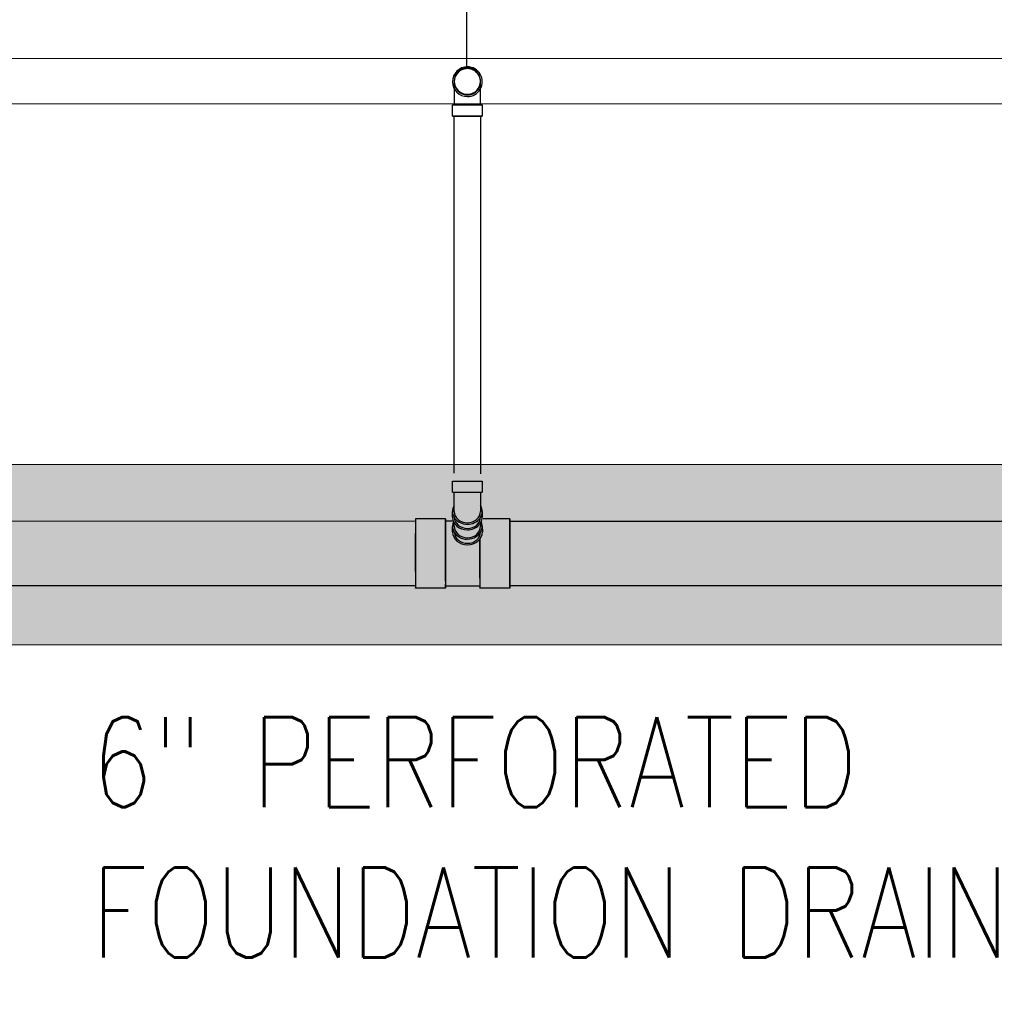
# Model space of a CAD drawing. Header units: inches. Extents: x -20481 to 20248, y -642 to 972.
# Tile 12 of 37: x 698 to 828, y -258 to -127. Entities that reach past the tile are written whole.
import ezdxf
from ezdxf import colors
from ezdxf.entities.mleader import LeaderData, LeaderLine
from ezdxf.math import Vec2, Vec3

# ---------------------------------------------------------------- set-up
doc = ezdxf.new("R2010")
doc.units = ezdxf.units.IN
doc.header["$MEASUREMENT"] = 0
doc.linetypes.add('Dash 1_16_', pattern=[0.125, 0.0625, -0.0625])
for name, color, linetype in [('P-PIPE', 3, 'Continuous'), ('S-ANNO-DIMS', 1, 'Continuous'), ('S-ANNO-TEXT', 2, 'Continuous')]:
    doc.layers.add(name, color=color, linetype=linetype)
for name, color, linetype, lineweight in [('S-FDTN_DRN', 3, 'Continuous', 50), ('S-TRCH-PATT', 8, 'Continuous', 18), ('S-WALL-PATT', 8, 'Continuous', 18)]:
    doc.layers.add(name, color=color, linetype=linetype, lineweight=lineweight)
doc.styles.add('Annotative', font='romans.shx', dxfattribs={"width": 0.8, "height": 0.125})
doc.dimstyles.new('Annotative', dxfattribs={"dimscale": 0, "dimtxt": 0.125, "dimasz": 0.125, "dimexe": 0.179688, "dimexo": 0.0625, "dimgap": 0.09, "dimtad": 1, "dimdec": 3, "dimzin": 3, "dimdsep": 46, "dimlunit": 4, "dimtxsty": 'Annotative', "dimcen": 0.09, "dimclrt": 2, "dimazin": 2, "dimtfac": 1, "dimtdec": 3, "dimtmove": 1, "dimatfit": 3, "dimfxl": 1, "dimtfill": 1, "dimfrac": 2, "dimtolj": 1, "dimtzin": 0, "dimarcsym": 0})

# ---------------------------------------------------------------- blocks, each defined once
blk = doc.blocks.new('Bend - PVC - Sch 40 - DWV_USACE - Standard-1110594-00_SP_Foundation Drainage Plan-TO FDN_DOC-flat-4')
at = {"layer": 'P-PIPE'}
for p, q in [((1383.06, 209.21), (1383.06, 210.71)), ((1383.06, 210.71), (1387.02, 210.71)), ((1385.04, 210.71), (1385.04, 210.71)), ((1385.04, 210.71), (1385.04, 210.71)), ((1387.02, 210.71), (1387.02, 209.21)), ((1383.06, 209.21), (1387.02, 209.21)), ((1385.04, 209.21), (1385.04, 209.21)), ((1385.04, 209.21), (1385.04, 209.21)), ((1385.04, 209.21), (1385.04, 209.21)), ((1385.04, 209.21), (1385.04, 209.21)), ((1383.06, 205.92), (1383.06, 206.67)), ((1387.02, 206.67), (1387.02, 205.92))]:
    blk.add_line(p, q, dxfattribs=at)
at = {"layer": 'P-PIPE', "flags": 128}
for points in [[(1383.29, 206.67), (1383.29, 206.73), (1383.29, 206.8), (1383.29, 206.87), (1383.29, 206.94), (1383.29, 207.02), (1383.29, 207.09), (1383.29, 207.18), (1383.29, 207.26), (1383.29, 207.35), (1383.29, 207.44), (1383.29, 207.54), (1383.29, 207.64), (1383.29, 207.74), (1383.29, 207.84), (1383.29, 207.94), (1383.29, 208.05), (1383.29, 208.16), (1383.29, 208.27), (1383.29, 208.38), (1383.29, 208.49), (1383.29, 208.6), (1383.29, 208.72), (1383.29, 208.84), (1383.29, 208.95), (1383.29, 209.07), (1383.29, 209.19), (1383.29, 209.21)], [(1386.79, 209.21), (1386.79, 209.09), (1386.79, 208.97), (1386.79, 208.86), (1386.79, 208.74), (1386.79, 208.63), (1386.79, 208.51), (1386.79, 208.4), (1386.79, 208.29), (1386.79, 208.18), (1386.79, 208.07), (1386.79, 207.96), (1386.79, 207.86), (1386.79, 207.75), (1386.79, 207.65), (1386.79, 207.56), (1386.79, 207.46), (1386.79, 207.37), (1386.79, 207.28), (1386.79, 207.19), (1386.79, 207.11), (1386.79, 207.03), (1386.79, 206.95), (1386.79, 206.88), (1386.79, 206.81), (1386.79, 206.75), (1386.79, 206.68), (1386.79, 206.67)]]:
    blk.add_lwpolyline(points, dxfattribs=at)
at = {"layer": 'P-PIPE'}
for centre, major_axis, start_param, end_param in [((1385.04, 206.67), (-1.98, 0), -0.485836, 1.570796), ((1385.04, 206.67), (-1.98, 0), 1.570796, 3.611686), ((1385.04, 205.92), (-1.98, 0), 0, 1.570796), ((1385.04, 206.67), (-1.75, 0), 0, 1.570796), ((1385.04, 206.67), (-1.75, 0), 1.570796, 3.141593), ((1385.04, 205.92), (-1.98, 0), 1.570796, 3.362181)]:
    blk.add_ellipse(centre, major_axis=major_axis, ratio=0.866025, start_param=start_param, end_param=end_param, dxfattribs=at)
blk = doc.blocks.new('Bend - PVC - Sch 40 - DWV_USACE - Standard-V11-00_SP_Foundation Drainage Plan-TO FDN_DOC-flat-9')
at = {"layer": 'P-PIPE'}
for p, q in [((1001.15, 265.98), (1001.16, 265.98)), ((1001.16, 262.02), (1001.15, 262.02)), ((999.17, 259.43), (999.17, 260.93)), ((1001.15, 260.93), (999.17, 260.93)), ((999.17, 260.93), (1001.15, 260.93)), ((1001.15, 260.93), (1003.13, 260.93)), ((1003.13, 260.93), (1001.15, 260.93)), ((1001.15, 260.93), (1001.15, 260.93)), ((1001.15, 260.93), (1001.15, 260.93)), ((1002.9, 260.93), (1002.9, 261.06)), ((1003.13, 260.93), (1003.13, 259.43)), ((1001.15, 259.43), (999.17, 259.43)), ((999.17, 259.43), (1001.15, 259.43)), ((1001.15, 259.43), (1003.13, 259.43)), ((1003.13, 259.43), (1001.15, 259.43))]:
    blk.add_line(p, q, dxfattribs=at)
at = {"layer": 'P-PIPE', "flags": 128}
for points in [[(1001.15, 265.75), (1001.08, 265.75), (1001.01, 265.74), (1000.94, 265.73), (1000.87, 265.72), (1000.81, 265.71), (1000.74, 265.7), (1000.67, 265.68), (1000.6, 265.66), (1000.54, 265.64), (1000.47, 265.61), (1000.41, 265.58), (1000.34, 265.55), (1000.28, 265.52), (1000.22, 265.48), (1000.16, 265.44), (1000.11, 265.4), (1000.05, 265.36), (1000, 265.31), (999.95, 265.27), (999.9, 265.22), (999.85, 265.17), (999.8, 265.11), (999.76, 265.06), (999.72, 265), (999.68, 264.94), (999.64, 264.88), (999.61, 264.82), (999.58, 264.76), (999.55, 264.7), (999.52, 264.63), (999.5, 264.57), (999.48, 264.5), (999.46, 264.43), (999.44, 264.36), (999.43, 264.29), (999.42, 264.23), (999.41, 264.16), (999.41, 264.09), (999.4, 264.02), (999.4, 264)], [(1002.9, 264), (1002.9, 264.07), (1002.9, 264.14), (1002.89, 264.21), (1002.88, 264.28), (1002.87, 264.35), (1002.85, 264.41), (1002.83, 264.48), (1002.81, 264.55), (1002.79, 264.61), (1002.76, 264.68), (1002.74, 264.74), (1002.71, 264.81), (1002.67, 264.87), (1002.64, 264.93), (1002.6, 264.99), (1002.56, 265.04), (1002.51, 265.1), (1002.47, 265.15), (1002.42, 265.2), (1002.37, 265.25), (1002.32, 265.3), (1002.27, 265.35), (1002.21, 265.39), (1002.16, 265.43), (1002.1, 265.47), (1002.04, 265.51), (1001.98, 265.54), (1001.92, 265.57), (1001.85, 265.6), (1001.79, 265.63), (1001.72, 265.65), (1001.65, 265.67), (1001.59, 265.69), (1001.52, 265.71), (1001.45, 265.72), (1001.38, 265.73), (1001.31, 265.74), (1001.24, 265.75), (1001.17, 265.75), (1001.15, 265.75)], [(999.4, 264), (999.4, 263.93), (999.41, 263.86), (999.42, 263.79), (999.43, 263.72), (999.44, 263.65), (999.45, 263.58), (999.47, 263.51), (999.49, 263.45), (999.52, 263.38), (999.54, 263.32), (999.57, 263.25), (999.6, 263.19), (999.63, 263.13), (999.67, 263.07), (999.71, 263.01), (999.75, 262.95), (999.79, 262.9), (999.84, 262.84), (999.88, 262.79), (999.93, 262.74), (999.99, 262.69), (1000.04, 262.65), (1000.09, 262.61), (1000.15, 262.56), (1000.21, 262.52), (1000.27, 262.49), (1000.33, 262.45), (1000.39, 262.42), (1000.45, 262.39), (1000.52, 262.37), (1000.58, 262.34), (1000.65, 262.32), (1000.72, 262.3), (1000.79, 262.29), (1000.86, 262.27), (1000.92, 262.26), (1000.99, 262.25), (1001.06, 262.25), (1001.13, 262.25), (1001.15, 262.25)], [(999.4, 264), (999.4, 263.99), (999.4, 263.99), (999.4, 263.98), (999.4, 263.96), (999.4, 263.94), (999.4, 263.91), (999.4, 263.88), (999.4, 263.84), (999.4, 263.8), (999.4, 263.76), (999.4, 263.71), (999.4, 263.65), (999.4, 263.59), (999.4, 263.53), (999.4, 263.46), (999.4, 263.39), (999.4, 263.32), (999.4, 263.24), (999.4, 263.15), (999.4, 263.07), (999.4, 262.98), (999.4, 262.89), (999.4, 262.79), (999.4, 262.69), (999.4, 262.59), (999.4, 262.48), (999.4, 262.38), (999.4, 262.27), (999.4, 262.16), (999.4, 262.04), (999.4, 261.93), (999.4, 261.81), (999.4, 261.69), (999.4, 261.58), (999.4, 261.45), (999.4, 261.33), (999.4, 261.21), (999.4, 261.09)], [(1001.15, 262.25), (1001.22, 262.25), (1001.29, 262.25), (1001.36, 262.26), (1001.43, 262.27), (1001.5, 262.28), (1001.57, 262.3), (1001.64, 262.32), (1001.7, 262.34), (1001.77, 262.36), (1001.83, 262.39), (1001.9, 262.41), (1001.96, 262.45), (1002.02, 262.48), (1002.08, 262.51), (1002.14, 262.55), (1002.2, 262.59), (1002.25, 262.64), (1002.31, 262.68), (1002.36, 262.73), (1002.41, 262.78), (1002.46, 262.83), (1002.5, 262.88), (1002.55, 262.94), (1002.59, 262.99), (1002.63, 263.05), (1002.66, 263.11), (1002.7, 263.17), (1002.73, 263.23), (1002.76, 263.3), (1002.78, 263.36), (1002.81, 263.43), (1002.83, 263.5), (1002.85, 263.56), (1002.86, 263.63), (1002.88, 263.7), (1002.89, 263.77), (1002.9, 263.84), (1002.9, 263.91), (1002.9, 263.98), (1002.9, 264)], [(1002.9, 261.08), (1002.9, 261.18), (1002.9, 261.3), (1002.9, 261.42), (1002.9, 261.54), (1002.9, 261.66), (1002.9, 261.78), (1002.9, 261.9), (1002.9, 262.01), (1002.9, 262.13), (1002.9, 262.24), (1002.9, 262.35), (1002.9, 262.46), (1002.9, 262.56), (1002.9, 262.66), (1002.9, 262.76), (1002.9, 262.86), (1002.9, 262.95), (1002.9, 263.04), (1002.9, 263.13), (1002.9, 263.22), (1002.9, 263.3), (1002.9, 263.37), (1002.9, 263.44), (1002.9, 263.51), (1002.9, 263.58), (1002.9, 263.64), (1002.9, 263.69), (1002.9, 263.74), (1002.9, 263.79), (1002.9, 263.83), (1002.9, 263.87), (1002.9, 263.9), (1002.9, 263.93), (1002.9, 263.95), (1002.9, 263.97), (1002.9, 263.98), (1002.9, 263.99), (1002.9, 264), (1002.9, 264)], [(999.4, 261.08), (999.4, 260.97), (999.4, 260.93)]]:
    blk.add_lwpolyline(points, dxfattribs=at)
at = {"layer": 'P-PIPE'}
for centre, major_axis, start_param, end_param in [((1001.15, 264), (0, -1.98), 3.141593, 6.283185), ((1001.16, 264), (0, -1.98), 3.141593, 6.283185), ((1001.15, 264), (0, -1.98), 0, 3.141593), ((1001.16, 264), (0, -1.98), 0, 3.141593), ((1001.15, 264), (0, -1.75), 3.141593, 6.283185), ((1001.15, 264), (0, -1.75), 0, 3.141593)]:
    blk.add_ellipse(centre, major_axis=major_axis, ratio=0.999999, start_param=start_param, end_param=end_param, dxfattribs=at)
blk = doc.blocks.new('*D49')
at = {"layer": 'Defpoints', "color": 0, "transparency": 16777216}
for p in [(950, -86.26), (758, -137.59), (950, -139.06)]:
    blk.add_point(p, dxfattribs=at)
at = {"layer": 'S-ANNO-DIMS', "color": 0, "lineweight": -2, "transparency": 16777216}
for p, q in [((758, -131.59), (758, -69.01)), ((950, -133.06), (950, -69.01)), ((770, -86.26), (938, -86.26))]:
    blk.add_line(p, q, dxfattribs=at)
at = {"layer": 'S-ANNO-DIMS', "color": 0, "transparency": 16777216}
for points in [[(770, -84.26), (770, -88.26), (758, -86.26)], [(938, -84.26), (938, -88.26), (950, -86.26)]]:
    blk.add_solid(points, dxfattribs=at)
at = {"layer": 'S-ANNO-DIMS', "color": 2, "lineweight": -3, "transparency": 16777216, "insert": (854, -70.47), "char_height": 12, "attachment_point": 5, "style": 'Annotative', "bg_fill": 3, "box_fill_scale": 1.25, "bg_fill_color": 256, "bg_fill_true_color": 13158600, "bg_fill_transparency": 0}
blk.add_mtext('\\A1;16\'-0"', dxfattribs=at)
blk = doc.blocks.new('*D50')
at = {"layer": 'Defpoints', "color": 0, "transparency": 16777216}
for p in [(758, -86.26), (566, -137.59), (758, -139.06)]:
    blk.add_point(p, dxfattribs=at)
at = {"layer": 'S-ANNO-DIMS', "color": 0, "lineweight": -2, "transparency": 16777216}
for p, q in [((566, -131.59), (566, -69.01)), ((758, -133.06), (758, -69.01)), ((578, -86.26), (746, -86.26))]:
    blk.add_line(p, q, dxfattribs=at)
at = {"layer": 'S-ANNO-DIMS', "color": 0, "transparency": 16777216}
for points in [[(578, -84.26), (578, -88.26), (566, -86.26)], [(746, -84.26), (746, -88.26), (758, -86.26)]]:
    blk.add_solid(points, dxfattribs=at)
at = {"layer": 'S-ANNO-DIMS', "color": 2, "lineweight": -3, "transparency": 16777216, "insert": (662, -70.47), "char_height": 12, "attachment_point": 5, "style": 'Annotative', "bg_fill": 3, "box_fill_scale": 1.25, "bg_fill_color": 256, "bg_fill_true_color": 13158600, "bg_fill_transparency": 0}
blk.add_mtext('\\A1;16\'-0"', dxfattribs=at)

msp = doc.modelspace()

# ---------------------------------------------------------------- hatches: boundary and pattern name
at = {"layer": 'S-WALL-PATT', "linetype": 'Dash 1_16_'}
h = msp.add_hatch(dxfattribs=at)
h.set_pattern_fill('AR-SAND', color=256, scale=4)
h.paths.add_polyline_path([(113.8117, 192), (340.9656, 192), (340.9656, 210), (924, 210), (924, 288), (1206, 288), (1206, -288), (924, -288), (924, -210), (337.0357, -210), (337.0357, -186), (154, -186), (154, -280), (90, -280), (90, -642), (66, -642), (66, -256), (130, -256), (130, -162), (361.0357, -162), (361.0357, -186), (948, -186), (948, -264), (1182, -264), (1182, 264), (948, 264), (948, 186), (364.9656, 186), (364.9656, 162), (90, 162), (90, 192), (66, 192), (66, 373), (66, 654), (90, 654), (90, 216.0196), (113.8117, 216.0196)])

# ---------------------------------------------------------------- linework, layer by layer
at = {"layer": 'P-PIPE'}
for p, q in [((756.3095, -139.643), (758.0595, -139.643)), ((758.0595, -139.643), (756.3095, -139.643)), ((756.3135, -187.1592), (756.3135, -139.643)), ((758.0595, -139.643), (759.8095, -139.643)), ((759.8095, -139.643), (758.0595, -139.643)), ((759.8135, -139.643), (759.8135, -187.2477)), ((572.0643, -193.5716), (751.1725, -193.509)), ((751.1777, -193.2039), (755.1559, -193.2039)), ((755.1559, -193.4987), (756.0966, -193.4987)), ((756.3135, -194.2275), (756.3135, -193.7919)), ((759.8135, -193.7919), (759.8135, -194.2156)), ((760.1799, -193.2039), (763.7117, -193.2039)), ((763.7238, -193.5259), (885.0041, -193.5259)), ((756.0982, -194.9775), (756.0849, -194.2632)), ((760.0424, -194.2021), (760.056, -194.9775)), ((751.1716, -202.134), (572.0673, -202.1966)), ((755.1559, -202.4728), (751.1777, -202.4728)), ((759.7335, -202.1781), (755.1559, -202.1781)), ((763.7117, -202.4728), (759.7335, -202.4728)), ((885.0041, -202.1509), (763.7238, -202.1509))]:
    msp.add_line(p, q, dxfattribs=at)
for start, end in [(90, 270), (270, 90)]:
    msp.add_arc((758.0655, -135), 1.75, start, end, dxfattribs=at)
for centre, major_axis, ratio, start_param, end_param in [((763.7117, -197.8384), (0, -4.6345), 0.0104161, 1.04719755, 4.1887902), ((751.1777, -197.8384), (0, -4.3125), 0.0104161, 3.14159265, 4.71238898), ((751.1777, -197.8384), (0, -4.6345), 0.0104161, 1.04719755, 4.1887902), ((751.1777, -197.8384), (0, -4.3125), 0.0104161, 1.57079633, 3.14159265), ((755.1559, -197.8384), (0, -4.6345), 0.0104161, 1.04719755, 4.1887902), ((755.1559, -197.8384), (0, -4.3397), 0.0104161, 1.04719755, 4.1887902), ((758.0635, -194.2275), (-1.9787, -0.0357), 0.86597842, -0.38704764, 3.49218702), ((758.0635, -192.9916), (-1.75, 0), 0.8660254, 0, 1.57079633), ((758.0635, -192.9916), (-1.75, 0), 0.8660254, 1.57079633, 3.14159265), ((763.7124, -197.8384), (0, -4.3125), 0.0104161, 3.14159265, 4.71238898), ((763.7124, -197.8384), (0, 4.3125), 0.0104161, -1.57079633, 0), ((758.0771, -194.9775), (-1.9787, -0.0357), 0.86597842, -0.02083032, 3.12076233), ((758.0635, -194.2275), (-1.75, 0), 0.8660254, 0, 1.57079633), ((758.0771, -194.9775), (-1.7497, -0.0316), 0.86597842, 0.03418348, 3.10740917), ((758.0635, -194.2275), (-1.75, 0), 0.8660254, 1.57079633, 3.14159265), ((751.1777, -197.8384), (0, -4.6345), 0.0104161, -2.0943951, 1.04719755), ((755.1559, -197.8384), (0, -4.6345), 0.0104161, -2.0943951, 1.04719755), ((755.1559, -197.8384), (0, -4.3397), 0.0104161, -2.0943951, 1.04719755), ((759.7335, -197.8384), (0, -4.6345), 0.0104161, -1.9871637, 1.04719755), ((759.7335, -197.8384), (0, -4.3397), 0.0104161, -2.01847246, 1.04719755), ((759.7335, -197.8384), (0, -4.3397), 0.0104161, 1.04719755, 2.04621401), ((759.7335, -197.8384), (0, -4.6345), 0.0104161, 1.04719755, 2.01491666), ((763.7117, -197.8384), (0, -4.6345), 0.0104161, -2.0943951, 1.04719755), ((751.1777, -197.8384), (0, -4.3125), 0.0104161, -1.57079633, 0), ((751.1777, -197.8384), (0, -4.3125), 0.0104161, 0, 1.57079633), ((763.7124, -197.8384), (0, -4.3125), 0.0104161, -1.57079633, 0), ((763.7124, -197.8384), (0, 4.3125), 0.0104161, 3.14159265, 4.71238898)]:
    msp.add_ellipse(centre, major_axis=major_axis, ratio=ratio, start_param=start_param, end_param=end_param, dxfattribs=at)
at = {"layer": 'S-TRCH-PATT', "linetype": 'Continuous', "lineweight": 0}
for points in [[(340.9656, 210), (924, 210), (924, 288), (1206, 288), (1206, -288), (924, -288), (924, -210), (337.0357, -210)], [(361.0357, -186), (948, -186), (948, -264), (1182, -264), (1182, 264), (948, 264), (948, 186), (364.9656, 186)]]:
    msp.add_lwpolyline(points, dxfattribs=at)

# ---------------------------------------------------------------- block references
for name, p in [('Bend - PVC - Sch 40 - DWV_USACE - Standard-V11-00_SP_Foundation Drainage Plan-TO FDN_DOC-flat-9', (-243.0895, -399.0774)), ('Bend - PVC - Sch 40 - DWV_USACE - Standard-1110594-00_SP_Foundation Drainage Plan-TO FDN_DOC-flat-4', (-626.9804, -398.9158))]:
    msp.add_blockref(name, p)

# ---------------------------------------------------------------- leaders
at = {"layer": 'S-ANNO-TEXT', "linetype": 'Continuous', "lineweight": -3}
ml = msp.add_multileader_mtext('Standard', dxfattribs=at)
ml.set_content('STEP FOUNDATION DRAIN ON TOP OF FOOTING', color=256, style='Annotative')
ml.set_leader_properties(color=1)
ml.build(insert=Vec2(0, 0))
ml.multileader.update_dxf_attribs({"text_right_attachment_type": 3, "dogleg_length": 0.125, "arrow_head_size": 12, "scale": 96})
ctx = ml.context
ctx.base_point, ctx.scale, ctx.char_height, ctx.arrow_head_size, ctx.landing_gap_size, ctx.plane_origin = Vec3(406.1989, -374.6514), 96, 12, 12, 12, Vec3(716.585, -213.7937)
ctx.right_attachment = 3
notes = []
notes.append((ctx, [(0, (1, 1, 0), (394.1989, -374.6514), (1, 0), 12, [(0, [(324.2034, -172.8292)], 0, [])])]))
ctx.mtext.insert, ctx.mtext.width, ctx.mtext.defined_height, ctx.mtext.flow_direction = Vec3(418.1989, -368.6514), 180.765456, 847.4061, 5
ml = msp.add_multileader_mtext('Standard', dxfattribs=at)
ml.set_content('EDGE OF FOOTING', color=256, style='Annotative')
ml.set_leader_properties(color=1)
ml.build(insert=Vec2(0, 0))
ml.multileader.update_dxf_attribs({"text_right_attachment_type": 3, "dogleg_length": 0.125, "arrow_head_size": 12, "scale": 96})
ctx = ml.context
ctx.base_point, ctx.scale, ctx.char_height, ctx.arrow_head_size, ctx.landing_gap_size, ctx.plane_origin = Vec3(406.1989, -253.9925), 96, 12, 12, 12, Vec3(716.585, -106.0136)
ctx.right_attachment = 3
notes.append((ctx, [(0, (1, 1, 0), (394.1989, -253.9925), (1, 0), 12, [(0, [(394.899, -186.4916)], 0, [])])]))
ctx.mtext.insert, ctx.mtext.width, ctx.mtext.defined_height, ctx.mtext.flow_direction = Vec3(418.1989, -247.9925), 180.765456, 847.4061, 5
ml = msp.add_multileader_mtext('Standard', dxfattribs=at)
ml.set_content('8" DRAIN', color=256, style='Annotative')
ml.set_leader_properties(color=1)
ml.build(insert=Vec2(0, 0))
ml.multileader.update_dxf_attribs({"text_right_attachment_type": 3, "dogleg_length": 0.125, "arrow_head_size": 12, "scale": 96})
ctx = ml.context
ctx.base_point, ctx.scale, ctx.char_height, ctx.arrow_head_size, ctx.landing_gap_size, ctx.plane_origin = Vec3(-160.0281, -225.8073), 96, 12, 12, 12, Vec3(88.2799, -81.0967)
ctx.right_attachment = 3
notes.append((ctx, [(1, (1, 1, 0), (-60.9424, -228.093), (-1, 0), 12, [(0, [(-6.8524, -200.9874)], 0, [])])]))
ctx.mtext.insert, ctx.mtext.width, ctx.mtext.defined_height, ctx.mtext.flow_direction = Vec3(-148.0281, -219.8073), 212.460999, 9755.9466, 5
ml = msp.add_multileader_mtext('Standard', dxfattribs=at)
ml.set_content('DROP UPPER FOUNDATION DRAIN INTO TOP OF LOWER DRAIN PIPE', color=256, style='Annotative')
ml.set_leader_properties(color=1)
ml.build(insert=Vec2(0, 0))
ml.multileader.update_dxf_attribs({"text_right_attachment_type": 3, "dogleg_length": 0.125, "arrow_head_size": 12, "scale": 96})
ctx = ml.context
ctx.base_point, ctx.scale, ctx.char_height, ctx.arrow_head_size, ctx.landing_gap_size, ctx.plane_origin = Vec3(406.1989, -296.789), 96, 12, 12, 12, Vec3(716.585, -135.9313)
ctx.right_attachment = 3
notes.append((ctx, [(0, (1, 1, 0), (394.1989, -296.789), (1, 0), 12, [(0, [(352.2304, -201.5159)], 0, [])])]))
ctx.mtext.insert, ctx.mtext.width, ctx.mtext.defined_height, ctx.mtext.flow_direction = Vec3(418.1989, -290.789), 190.626225, 847.4061, 5
ml = msp.add_multileader_mtext('Standard', dxfattribs=at)
ml.set_content('6" PERFORATED\\PFOUNDATION DRAIN, EMPTY INTO TOP OF 8" DRAIN', color=256, style='Annotative')
ml.set_leader_properties(color=1)
ml.build(insert=Vec2(0, 0))
ml.multileader.update_dxf_attribs({"text_right_attachment_type": 3, "dogleg_length": 0.125, "arrow_head_size": 12, "scale": 96})
ctx = ml.context
ctx.base_point, ctx.scale, ctx.char_height, ctx.arrow_head_size, ctx.landing_gap_size, ctx.plane_origin = Vec3(695.9999, -225.6077), 96, 12, 12, 12, Vec3(998.9679, -143.1829)
ctx.right_attachment = 3
notes.append((ctx, [(1, (1, 1, 0), (904.3428, -290.1792), (-1, 0), 12, [(0, [(913.6443, -202.4728)], 0, [])])]))
ctx.mtext.insert, ctx.mtext.width, ctx.mtext.defined_height, ctx.mtext.flow_direction = Vec3(707.9999, -219.6077), 184.759329, 9755.9466, 5
for ctx, leaders in notes:
    for number, flags, end, landing, length, lines in leaders:
        leader = LeaderData()
        leader.index, (leader.has_last_leader_line, leader.has_dogleg_vector, leader.attachment_direction) = number, flags
        leader.last_leader_point, leader.dogleg_vector, leader.dogleg_length = Vec3(end), Vec3(landing), length
        for number, points, colour, breaks in lines:
            line = LeaderLine()
            line.index, line.vertices, line.color, line.breaks = number, Vec3.list(points), colors.encode_raw_color(colour), breaks
            leader.lines.append(line)
        ctx.leaders.append(leader)

# ---------------------------------------------------------------- next in the draw order: dimensions: what is measured, and where the dimension line sits
at = {"layer": 'S-ANNO-DIMS', "lineweight": -3}
dim = msp.add_linear_dim(base=(950, -86.2552), p1=(758, -137.5887), p2=(950, -139.0645), dimstyle='Annotative', override={"dimpost": '\\X'}, dxfattribs=at)
dim.commit()
dim.dimension.update_dxf_attribs({"geometry": '*D49', "text_midpoint": (854, -70.4723)})

# ---------------------------------------------------------------- next in the draw order: dimensions: what is measured, and where the dimension line sits
dim = msp.add_linear_dim(base=(758, -86.2552), p1=(566, -137.5887), p2=(758, -139.0645), dimstyle='Annotative', override={"dimpost": '\\X'}, dxfattribs=at)
dim.commit()
dim.dimension.update_dxf_attribs({"geometry": '*D50', "text_midpoint": (662, -70.4723)})

# ---------------------------------------------------------------- next in the draw order: linework, layer by layer
at = {"layer": 'S-FDTN_DRN', "linetype": 'Continuous', "lineweight": 0}
msp.add_lwpolyline([(102, -132), (1056, -132), (1056, -138), (102, -138)], close=True, dxfattribs=at)

# ---------------------------------------------------------------- next in the draw order: leaders
at = {"layer": 'S-ANNO-TEXT', "linetype": 'Continuous', "lineweight": -3}
ml = msp.add_multileader_mtext('Standard', dxfattribs=at)
ml.set_content('PERIMETER TRENCH DRAIN', color=256, style='Annotative')
ml.set_leader_properties(color=1)
ml.build(insert=Vec2(0, 0))
ml.multileader.update_dxf_attribs({"text_right_attachment_type": 3, "dogleg_length": 0.125, "arrow_head_size": 12, "scale": 96})
ctx = ml.context
ctx.base_point, ctx.scale, ctx.char_height, ctx.arrow_head_size, ctx.landing_gap_size, ctx.plane_origin = Vec3(695.9999, -329.7127), 96, 12, 12, 12, Vec3(1337.0708, -284.233)
ctx.right_attachment = 3
notes = []
notes.append((ctx, [(0, (1, 1, 0), (683.9999, -329.7127), (1, 0), 12, [(0, [(682.4312, -136.9003)], 0, [])])]))
ctx.mtext.insert, ctx.mtext.width, ctx.mtext.defined_height, ctx.mtext.flow_direction = Vec3(707.9999, -323.7127), 180.765456, 847.4061, 5
for ctx, leaders in notes:
    for number, flags, end, landing, length, lines in leaders:
        leader = LeaderData()
        leader.index, (leader.has_last_leader_line, leader.has_dogleg_vector, leader.attachment_direction) = number, flags
        leader.last_leader_point, leader.dogleg_vector, leader.dogleg_length = Vec3(end), Vec3(landing), length
        for number, points, colour, breaks in lines:
            line = LeaderLine()
            line.index, line.vertices, line.color, line.breaks = number, Vec3.list(points), colors.encode_raw_color(colour), breaks
            leader.lines.append(line)
        ctx.leaders.append(leader)

doc.saveas('drawing.dxf')
